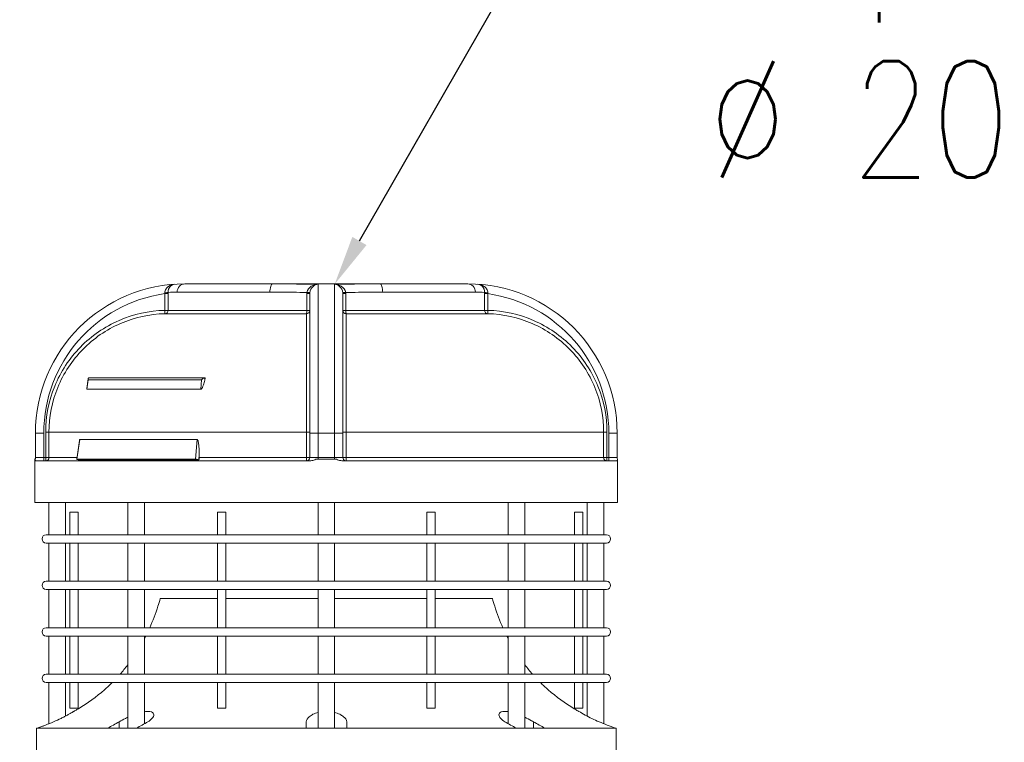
# Model space of a CAD drawing. Header units: millimetres. Extents: x 16720 to 74016, y 25810 to 81213.
# Tile 203 of 256: x 34314 to 34373, y 43456 to 43499. Entities that reach past the tile are written whole.
import ezdxf
from ezdxf import colors
from ezdxf.entities.mleader import LeaderData, LeaderLine
from ezdxf.math import Vec2, Vec3

# ---------------------------------------------------------------- set-up
doc = ezdxf.new("R2010")
doc.units = ezdxf.units.MM
for name, color, linetype, lineweight in [('1', 7, 'Continuous', 9), ('_OPISY', 110, 'Continuous', 9), ('_WIDOKOWE', 252, 'Continuous', 9), ('_WYMIAR', 151, 'Continuous', 9)]:
    doc.layers.add(name, color=color, linetype=linetype, lineweight=lineweight)
doc.styles.add('ROMANS', font='romans.shx', dxfattribs={"width": 0.8, "height": 17})
doc.styles.add('ROMANS 50', font='romans.shx', dxfattribs={"width": 0.7, "height": 10})
doc.dimstyles.new('DOM w 50', dxfattribs={"dimscale": 3, "dimtxt": 10, "dimasz": 0.3, "dimexe": 1.25, "dimexo": 2, "dimgap": 1, "dimtad": 1, "dimdec": 0, "dimtxsty": 'ROMANS 50', "dimblk1": 'wymgreg', "dimblk2": 'wymgregII', "dimsah": 1, "dimcen": 2.5, "dimdle": 1, "dimse1": 1, "dimse2": 1, "dimclre": 254, "dimadec": 0, "dimazin": 0, "dimtfac": 1, "dimtdec": 0, "dimtix": 1, "dimtmove": 1, "dimatfit": 3, "dimfxl": 1.25, "dimarcsym": 0})

# ---------------------------------------------------------------- blocks, each defined once
blk = doc.blocks.new('wymgreg')
at = {"layer": '1'}
for p, q in [((0, 5.674), (0, -5.674)), ((0, 0), (4.95, 4.95)), ((0, 0), (-4.95, -4.95)), ((4.765, 0), (-3.887, 0))]:
    blk.add_line(p, q, dxfattribs=at)
blk = doc.blocks.new('wymgregII')
at = {"layer": '1', "rotation": 180}
blk.add_blockref('wymgreg', (0, 0), dxfattribs=at)
blk = doc.blocks.new('*D6470')
at = {"layer": '_WYMIAR', "color": 0, "lineweight": -2}
blk.add_line((35393.838, 43265.218), (35393.838, 43520.252), dxfattribs=at)
at = {"layer": 'Defpoints', "color": 0}
for p in [(33746.709, 43521.152), (35393.838, 43521.152), (35203.285, 43264.318)]:
    blk.add_point(p, dxfattribs=at)
at = {"layer": '_WYMIAR', "color": 0, "linetype": 'ByBlock', "lineweight": -2, "xscale": 0.8999999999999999, "yscale": 0.8999999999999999, "zscale": 0.8999999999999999}
for name, p, rotation in [('wymgregII', (35393.838, 43521.152), 90), ('wymgreg', (35393.838, 43264.318), 270)]:
    blk.add_blockref(name, p, dxfattribs=dict(at, rotation=rotation))
at = {"layer": '_WYMIAR', "color": 0, "insert": (35385.838, 43392.735), "char_height": 10, "attachment_point": 5, "rotation": 90, "style": 'ROMANS 50'}
blk.add_mtext('257', dxfattribs=at)
blk = doc.blocks.new('*D6472')
at = {"layer": '_WYMIAR', "color": 0, "lineweight": -2}
blk.add_line((35414.313, 42213.65), (35414.313, 43520.252), dxfattribs=at)
at = {"layer": 'Defpoints', "color": 0}
for p in [(33746.709, 43521.152), (35414.313, 43521.152), (35191.269, 42212.75)]:
    blk.add_point(p, dxfattribs=at)
at = {"layer": '_WYMIAR', "color": 0, "linetype": 'ByBlock', "lineweight": -2, "xscale": 0.8999999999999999, "yscale": 0.8999999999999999, "zscale": 0.8999999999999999}
for name, p, rotation in [('wymgregII', (35414.313, 43521.152), 90), ('wymgreg', (35414.313, 42212.75), 270)]:
    blk.add_blockref(name, p, dxfattribs=dict(at, rotation=rotation))
at = {"layer": '_WYMIAR', "color": 0, "insert": (35406.313, 42866.951), "char_height": 10, "attachment_point": 5, "rotation": 90, "style": 'ROMANS 50'}
blk.add_mtext('1308', dxfattribs=at)

msp = doc.modelspace()

# ---------------------------------------------------------------- linework, layer by layer
at = {"layer": '_WIDOKOWE'}
for p, q in [((34324.077, 43483.177), (34341.101, 43483.177)), ((34332.089, 43483.156), (34332.089, 43472.713)), ((34333.089, 43472.713), (34333.089, 43483.156)), ((34335.8, 43483.177), (34335.806, 43483.177)), ((34322.862, 43481.58), (34322.862, 43482.59)), ((34322.862, 43482.59), (34323.061, 43482.59)), ((34323.061, 43481.58), (34323.061, 43482.59)), ((34323.609, 43482.677), (34329.194, 43482.677)), ((34331.413, 43481.58), (34331.413, 43482.59)), ((34331.413, 43482.59), (34331.589, 43482.59)), ((34331.589, 43482.59), (34331.589, 43472.713)), ((34333.589, 43472.713), (34333.589, 43482.59)), ((34333.764, 43482.59), (34333.589, 43482.59)), ((34333.764, 43482.59), (34333.764, 43481.58)), ((34335.983, 43482.677), (34341.568, 43482.677)), ((34342.116, 43481.58), (34342.116, 43482.59)), ((34342.116, 43482.59), (34342.315, 43482.59)), ((34342.315, 43481.58), (34342.315, 43482.59)), ((34331.589, 43481.58), (34322.862, 43481.58)), ((34322.868, 43481.38), (34331.389, 43481.38)), ((34342.315, 43481.58), (34333.589, 43481.58)), ((34333.788, 43481.38), (34333.783, 43481.38)), ((34333.788, 43481.38), (34342.31, 43481.38)), ((34318.168, 43476.871), (34318.25, 43477.448)), ((34318.254, 43477.394), (34318.173, 43476.823)), ((34318.254, 43477.394), (34325.069, 43477.394)), ((34325.269, 43477.52), (34318.339, 43477.52)), ((34325.027, 43476.823), (34325.069, 43477.394)), ((34325.272, 43477.374), (34325.282, 43477.518)), ((34325.303, 43477.511), (34325.282, 43477.518)), ((34325.027, 43476.823), (34318.173, 43476.823)), ((34315.577, 43474.177), (34315.077, 43474.177)), ((34315.077, 43472.713), (34315.077, 43474.177)), ((34315.577, 43472.513), (34315.577, 43474.177)), ((34315.89, 43474.242), (34315.691, 43474.242)), ((34315.691, 43472.513), (34315.691, 43474.242)), ((34315.89, 43474.242), (34331.403, 43474.242)), ((34315.89, 43474.242), (34315.89, 43472.713)), ((34317.561, 43472.606), (34317.722, 43473.74)), ((34317.743, 43473.81), (34317.572, 43472.608)), ((34317.743, 43473.81), (34324.807, 43473.81)), ((34324.719, 43472.608), (34324.807, 43473.81)), ((34331.403, 43472.713), (34331.403, 43474.242)), ((34331.403, 43474.242), (34331.589, 43474.242)), ((34333.589, 43474.177), (34331.589, 43474.177)), ((34333.775, 43474.242), (34333.589, 43474.242)), ((34333.775, 43474.242), (34333.775, 43472.713)), ((34333.775, 43474.242), (34349.287, 43474.242)), ((34349.287, 43472.713), (34349.287, 43474.242)), ((34349.287, 43474.242), (34349.487, 43474.242)), ((34349.487, 43472.513), (34349.487, 43474.242)), ((34349.601, 43472.513), (34349.601, 43474.177)), ((34349.601, 43474.177), (34350.101, 43474.177)), ((34350.101, 43474.177), (34350.101, 43472.713)), ((34315.048, 43472.61), (34315.048, 43470.013)), ((34315.076, 43472.513), (34331.599, 43472.513)), ((34317.576, 43472.713), (34315.077, 43472.713)), ((34324.719, 43472.608), (34317.572, 43472.608)), ((34317.614, 43472.592), (34317.655, 43472.585)), ((34324.92, 43472.585), (34317.655, 43472.585)), ((34324.922, 43472.589), (34324.941, 43472.857)), ((34324.941, 43472.857), (34324.941, 43472.713)), ((34350.101, 43472.713), (34324.941, 43472.713)), ((34332.089, 43472.623), (34332.089, 43472.713)), ((34333.088, 43472.623), (34333.088, 43472.713)), ((34333.578, 43472.513), (34350.101, 43472.513)), ((34350.129, 43470.013), (34350.129, 43472.61)), ((34315.048, 43470.013), (34350.129, 43470.013)), ((34315.889, 43468.063), (34315.889, 43470.013)), ((34316.889, 43468.063), (34316.889, 43470.013)), ((34320.634, 43468.063), (34320.634, 43470.013)), ((34321.634, 43468.063), (34321.634, 43470.013)), ((34332.089, 43468.063), (34332.089, 43470.013)), ((34333.089, 43468.063), (34333.089, 43470.013)), ((34343.544, 43468.063), (34343.544, 43470.013)), ((34344.544, 43468.063), (34344.544, 43470.013)), ((34348.289, 43468.063), (34348.289, 43470.013)), ((34349.289, 43468.063), (34349.289, 43470.013)), ((34317.641, 43469.413), (34317.141, 43469.413)), ((34317.141, 43468.063), (34317.141, 43469.413)), ((34317.641, 43468.063), (34317.641, 43469.413)), ((34326.044, 43468.063), (34326.044, 43469.413)), ((34326.543, 43469.413), (34326.044, 43469.413)), ((34326.544, 43468.063), (34326.544, 43469.413)), ((34338.634, 43468.063), (34338.634, 43469.413)), ((34339.134, 43469.413), (34338.634, 43469.413)), ((34339.134, 43468.063), (34339.134, 43469.413)), ((34347.536, 43468.063), (34347.536, 43469.413)), ((34348.036, 43469.413), (34347.537, 43469.413)), ((34348.036, 43468.063), (34348.036, 43469.413)), ((34349.453, 43468.063), (34315.725, 43468.063)), ((34349.453, 43467.563), (34315.725, 43467.563)), ((34315.889, 43465.263), (34315.889, 43467.563)), ((34316.889, 43465.263), (34316.889, 43467.563)), ((34317.141, 43465.263), (34317.141, 43467.563)), ((34317.641, 43465.263), (34317.641, 43467.563)), ((34320.634, 43465.263), (34320.634, 43467.563)), ((34321.634, 43465.263), (34321.634, 43467.563)), ((34326.044, 43465.263), (34326.044, 43467.563)), ((34326.544, 43465.263), (34326.544, 43467.563)), ((34332.089, 43465.263), (34332.089, 43467.563)), ((34333.089, 43465.263), (34333.089, 43467.563)), ((34338.634, 43465.263), (34338.634, 43467.563)), ((34339.134, 43465.263), (34339.134, 43467.563)), ((34343.544, 43465.263), (34343.544, 43467.563)), ((34344.544, 43465.263), (34344.544, 43467.563)), ((34347.536, 43465.263), (34347.536, 43467.563)), ((34348.036, 43465.263), (34348.036, 43467.563)), ((34348.289, 43465.263), (34348.289, 43467.563)), ((34349.289, 43465.263), (34349.289, 43467.563)), ((34349.453, 43465.263), (34315.725, 43465.263)), ((34349.453, 43464.763), (34315.725, 43464.763)), ((34315.889, 43462.463), (34315.889, 43464.763)), ((34316.889, 43462.463), (34316.889, 43464.763)), ((34317.141, 43462.463), (34317.141, 43464.763)), ((34317.641, 43462.463), (34317.641, 43464.763)), ((34320.634, 43462.463), (34320.634, 43464.763)), ((34321.634, 43462.463), (34321.634, 43464.763)), ((34326.044, 43462.463), (34326.044, 43464.763)), ((34326.544, 43462.463), (34326.544, 43464.763)), ((34332.089, 43462.463), (34332.089, 43464.763)), ((34333.089, 43462.463), (34333.089, 43464.763)), ((34338.634, 43462.463), (34338.634, 43464.763)), ((34339.134, 43462.463), (34339.134, 43464.763)), ((34343.544, 43462.463), (34343.544, 43464.763)), ((34344.544, 43462.463), (34344.544, 43464.763)), ((34347.536, 43462.463), (34347.536, 43464.763)), ((34348.036, 43462.463), (34348.036, 43464.763)), ((34348.289, 43462.463), (34348.289, 43464.763)), ((34349.289, 43462.463), (34349.289, 43464.763)), ((34326.044, 43464.213), (34322.589, 43464.213)), ((34332.089, 43464.213), (34326.544, 43464.213)), ((34338.634, 43464.213), (34333.089, 43464.213)), ((34342.589, 43464.213), (34339.134, 43464.213)), ((34349.453, 43462.463), (34315.725, 43462.463)), ((34349.453, 43461.963), (34315.725, 43461.963)), ((34315.889, 43459.663), (34315.889, 43461.963)), ((34316.889, 43459.663), (34316.889, 43461.963)), ((34317.141, 43459.663), (34317.141, 43461.963)), ((34317.641, 43459.663), (34317.641, 43461.963)), ((34320.634, 43459.663), (34320.634, 43461.963)), ((34321.634, 43459.663), (34321.634, 43461.963)), ((34326.044, 43459.663), (34326.044, 43461.963)), ((34326.544, 43459.663), (34326.544, 43461.963)), ((34332.089, 43459.663), (34332.089, 43461.963)), ((34333.089, 43459.663), (34333.089, 43461.963)), ((34338.634, 43459.663), (34338.634, 43461.963)), ((34339.134, 43459.663), (34339.134, 43461.963)), ((34343.544, 43459.663), (34343.544, 43461.963)), ((34344.544, 43459.663), (34344.544, 43461.963)), ((34347.536, 43459.663), (34347.536, 43461.963)), ((34348.036, 43459.663), (34348.036, 43461.963)), ((34348.289, 43459.663), (34348.289, 43461.963)), ((34349.289, 43459.663), (34349.289, 43461.963)), ((34349.453, 43459.663), (34315.725, 43459.663)), ((34349.453, 43459.163), (34315.725, 43459.163)), ((34315.889, 43456.678), (34315.889, 43459.163)), ((34316.889, 43457.138), (34316.889, 43459.163)), ((34317.141, 43457.613), (34317.141, 43459.163)), ((34317.641, 43457.613), (34317.641, 43459.163)), ((34320.634, 43456.413), (34320.634, 43459.163)), ((34321.634, 43456.67), (34321.634, 43459.163)), ((34326.044, 43457.613), (34326.044, 43459.163)), ((34326.544, 43457.613), (34326.544, 43459.163)), ((34332.089, 43456.413), (34332.089, 43459.163)), ((34333.089, 43456.413), (34333.089, 43459.163)), ((34338.634, 43457.613), (34338.634, 43459.163)), ((34339.134, 43457.613), (34339.134, 43459.163)), ((34343.544, 43456.674), (34343.544, 43459.163)), ((34344.544, 43456.413), (34344.544, 43459.163)), ((34347.536, 43457.613), (34347.536, 43459.163)), ((34348.036, 43457.613), (34348.036, 43459.163)), ((34348.289, 43457.138), (34348.289, 43459.163)), ((34349.289, 43456.678), (34349.289, 43459.163)), ((34317.641, 43457.613), (34317.141, 43457.613)), ((34326.543, 43457.613), (34326.044, 43457.613)), ((34339.134, 43457.613), (34338.634, 43457.613)), ((34348.036, 43457.613), (34347.537, 43457.613)), ((34320.116, 43456.413), (34320.116, 43456.794)), ((34331.371, 43456.794), (34331.371, 43456.413)), ((34333.815, 43456.413), (34333.815, 43456.794)), ((34345.068, 43456.413), (34345.068, 43456.794)), ((34350.039, 43456.413), (34315.139, 43456.413)), ((34315.139, 43456.413), (34315.139, 43454.513)), ((34350.039, 43456.413), (34350.039, 43454.513))]:
    msp.add_line(p, q, dxfattribs=at)
for centre, radius, start, end in [((34324.077, 43474.177), 9, 90, 180), ((34341.101, 43474.177), 9, 0, 89.99883), ((34324.077, 43474.177), 8.5, 98.21253, 180), ((34319.994, 43482.751), 2.873, 356.78583, 357.80993), ((34323.61, 43473.163), 9.514, 90.00673, 93.31129), ((34317.182, 43482.59), 5.879, 359.99897, 0.69374), ((34332.141, 43482.59), 0.728, 174.38008, 180.00177), ((34332.105, 43482.59), 0.517, 175.25408, 178.70014), ((34332.107, 43482.59), 0.518, 178.69908, 180.00038), ((34332.103, 43482.59), 0.514, 174.30076, 175.25227), ((34333.073, 43482.59), 0.516, 1.29831, 5.6968), ((34333.071, 43482.59), 0.518, 359.99981, 1.30142), ((34333.037, 43482.59), 0.727, 359.99607, 5.62166), ((34341.569, 43473.205), 9.472, 86.68115, 90.00047), ((34348, 43482.59), 5.883, 179.3065, 180.00069), ((34345.187, 43482.751), 2.877, 182.19, 183.21263), ((34341.101, 43474.177), 8.5, 0, 81.78747), ((34337.085, 43474.74), 12.104, 166.98723, 167.43072), ((34336.943, 43474.773), 11.958, 166.76332, 166.98679), ((34314.877, 43472.713), 0.2, 329.02116, 0), ((34331.389, 43472.713), 0.2, 277.42423, 0), ((34332.589, 43481.469), 8.86, 266.76567, 273.23296), ((34333.789, 43472.713), 0.2, 180, 247.5), ((34350.301, 43472.713), 0.2, 180, 210.97884), ((34315.725, 43467.813), 0.25, 90, 270), ((34349.453, 43467.813), 0.25, 270, 90), ((34315.725, 43465.013), 0.25, 90, 270), ((34349.453, 43465.013), 0.25, 270, 90), ((34315.725, 43462.213), 0.25, 90, 270), ((34349.453, 43462.213), 0.25, 270, 90), ((34311.409, 43467.152), 11.542, 332.36814, 333.27962), ((34353.768, 43467.152), 11.542, 206.72038, 207.63186), ((34312.363, 43466.561), 10.418, 318.52498, 322.55556), ((34352.814, 43466.561), 10.418, 217.44444, 221.47502), ((34315.725, 43459.413), 0.25, 90, 270), ((34349.453, 43459.413), 0.25, 270, 90), ((34311.458, 43467.849), 11.995, 299.63427, 300.1093), ((34311.531, 43467.722), 11.848, 300.10819, 301.14538), ((34353.61, 43467.663), 11.779, 238.85232, 239.15819), ((34353.684, 43467.787), 11.924, 239.16007, 240.36739), ((34310.366, 43470.355), 14.75, 289.05569, 291.99058), ((34310.444, 43470.145), 14.526, 289.03706, 293.20206), ((34315.587, 43464.256), 8.729, 296.04173, 301.25536), ((34317.315, 43464.257), 8.73, 296.04093, 301.2506), ((34347.869, 43464.256), 8.729, 238.74464, 243.95827), ((34349.597, 43464.257), 8.73, 238.7494, 243.95907), ((34354.734, 43470.143), 14.524, 246.79408, 250.96235)]:
    msp.add_arc(centre, radius, start, end, dxfattribs=at)
for points, knots in [([(34322.865, 43482.641), (34322.868, 43482.72), (34322.92, 43482.872), (34323.124, 43483.08), (34323.334, 43483.147), (34323.469, 43483.156)], [0, 0, 0, 0, 0.277439, 0.529914, 1, 1, 1, 1]), ([(34323.06, 43482.661), (34323.058, 43482.794), (34323.139, 43483.045), (34323.371, 43483.15), (34323.469, 43483.156)], [0, 0, 0, 0, 0.577513, 1, 1, 1, 1]), ([(34323.609, 43482.677), (34323.609, 43482.803), (34323.701, 43483.062), (34323.956, 43483.177), (34324.077, 43483.177)], [0, 0, 0, 0, 0.511795, 1, 1, 1, 1]), ([(34329.194, 43482.677), (34329.194, 43482.796), (34329.203, 43482.958), (34329.307, 43483.177), (34329.371, 43483.177)], [0, 0, 0, 0, 0.649806, 1, 1, 1, 1]), ([(34329.371, 43483.177), (34329.591, 43483.177), (34330.496, 43483.171), (34331.402, 43483.159), (34332.089, 43483.156)], [0, 0, 0, 0, 0.242428, 1, 1, 1, 1]), ([(34331.417, 43482.661), (34331.437, 43482.813), (34331.656, 43483.073), (34331.949, 43483.15), (34332.089, 43483.156)], [0, 0, 0, 0, 0.523545, 1, 1, 1, 1]), ([(34331.591, 43482.641), (34331.606, 43482.785), (34331.736, 43483.033), (34331.981, 43483.146), (34332.089, 43483.156)], [0, 0, 0, 0, 0.571366, 1, 1, 1, 1]), ([(34333.089, 43483.156), (34333.32, 43483.157), (34334.224, 43483.163), (34335.128, 43483.177), (34335.8, 43483.177)], [0, 0, 0, 0, 0.255941, 1, 1, 1, 1]), ([(34333.089, 43483.156), (34333.196, 43483.146), (34333.441, 43483.033), (34333.572, 43482.785), (34333.586, 43482.641)], [0, 0, 0, 0, 0.428636, 1, 1, 1, 1]), ([(34333.089, 43483.156), (34333.228, 43483.15), (34333.521, 43483.073), (34333.74, 43482.813), (34333.761, 43482.661)], [0, 0, 0, 0, 0.476457, 1, 1, 1, 1]), ([(34335.983, 43482.677), (34335.983, 43482.796), (34335.974, 43482.958), (34335.871, 43483.177), (34335.807, 43483.177)], [0, 0, 0, 0, 0.649806, 1, 1, 1, 1]), ([(34341.568, 43482.677), (34341.568, 43482.803), (34341.476, 43483.062), (34341.221, 43483.177), (34341.101, 43483.177)], [0, 0, 0, 0, 0.511795, 1, 1, 1, 1]), ([(34342.313, 43482.641), (34342.309, 43482.72), (34342.258, 43482.872), (34342.053, 43483.08), (34341.843, 43483.147), (34341.709, 43483.156)], [0, 0, 0, 0, 0.277443, 0.529916, 1, 1, 1, 1]), ([(34342.117, 43482.661), (34342.119, 43482.794), (34342.038, 43483.045), (34341.806, 43483.15), (34341.709, 43483.156)], [0, 0, 0, 0, 0.577513, 1, 1, 1, 1]), ([(34322.865, 43482.641), (34322.908, 43482.642), (34322.968, 43482.643), (34323.031, 43482.653), (34323.055, 43482.656), (34323.06, 43482.661)], [0, 0, 0, 0, 0.663309, 0.886912, 1, 1, 1, 1]), ([(34329.194, 43482.677), (34329.375, 43482.677), (34330.116, 43482.674), (34330.857, 43482.665), (34331.417, 43482.661)], [0, 0, 0, 0, 0.244019, 1, 1, 1, 1]), ([(34331.417, 43482.661), (34331.439, 43482.659), (34331.48, 43482.654), (34331.535, 43482.65), (34331.568, 43482.641), (34331.588, 43482.644), (34331.591, 43482.641)], [0, 0, 0, 0, 0.387345, 0.708711, 0.921576, 1, 1, 1, 1]), ([(34333.761, 43482.661), (34333.738, 43482.659), (34333.697, 43482.654), (34333.642, 43482.65), (34333.609, 43482.641), (34333.589, 43482.644), (34333.586, 43482.641)], [0, 0, 0, 0, 0.387344, 0.708709, 0.921575, 1, 1, 1, 1]), ([(34333.761, 43482.661), (34333.95, 43482.662), (34334.691, 43482.668), (34335.431, 43482.677), (34335.983, 43482.677)], [0, 0, 0, 0, 0.255086, 1, 1, 1, 1]), ([(34342.117, 43482.661), (34342.123, 43482.656), (34342.146, 43482.653), (34342.21, 43482.643), (34342.269, 43482.642), (34342.313, 43482.641)], [0, 0, 0, 0, 0.113091, 0.336695, 1, 1, 1, 1]), ([(34322.862, 43481.58), (34321.922, 43481.555), (34320.032, 43481.138), (34317.652, 43479.498), (34316.062, 43477.084), (34315.691, 43475.183), (34315.691, 43474.242)], [0, 0, 0, 0, 0.250016, 0.500009, 0.749991, 1, 1, 1, 1]), ([(34322.868, 43481.38), (34321.953, 43481.355), (34320.114, 43480.95), (34317.798, 43479.355), (34316.252, 43477.006), (34315.89, 43475.157), (34315.89, 43474.242)], [0, 0, 0, 0, 0.250013, 0.500007, 0.74999, 1, 1, 1, 1]), ([(34322.868, 43481.38), (34322.863, 43481.38), (34322.87, 43481.399), (34322.866, 43481.415), (34322.866, 43481.453), (34322.864, 43481.507), (34322.864, 43481.554), (34322.862, 43481.58)], [0, 0, 0, 0, 0.07708, 0.169773, 0.294077, 0.618089, 1, 1, 1, 1]), ([(34323.061, 43481.58), (34323.061, 43481.53), (34323.02, 43481.426), (34322.918, 43481.381), (34322.868, 43481.38)], [0, 0, 0, 0, 0.50129, 1, 1, 1, 1]), ([(34331.389, 43481.38), (34331.396, 43481.381), (34331.401, 43481.408), (34331.408, 43481.445), (34331.412, 43481.509), (34331.413, 43481.555), (34331.413, 43481.58)], [0, 0, 0, 0, 0.093965, 0.312338, 0.629377, 1, 1, 1, 1]), ([(34331.589, 43481.574), (34331.587, 43481.524), (34331.543, 43481.421), (34331.439, 43481.38), (34331.389, 43481.38)], [0, 0, 0, 0, 0.499995, 1, 1, 1, 1]), ([(34331.403, 43474.242), (34331.403, 43475.14), (34331.403, 43476.444), (34331.401, 43478.107), (34331.401, 43479.167), (34331.398, 43480.044), (34331.4, 43480.705), (34331.39, 43481.125), (34331.396, 43481.324), (34331.389, 43481.38)], [0, 0, 0, 0, 0.377346, 0.548283, 0.69871, 0.823049, 0.916736, 0.9764, 1, 1, 1, 1]), ([(34333.783, 43481.38), (34333.733, 43481.381), (34333.63, 43481.425), (34333.589, 43481.53), (34333.589, 43481.58)], [0, 0, 0, 0, 0.500095, 1, 1, 1, 1]), ([(34333.764, 43481.58), (34333.764, 43481.555), (34333.765, 43481.509), (34333.769, 43481.445), (34333.777, 43481.408), (34333.782, 43481.381), (34333.788, 43481.38)], [0, 0, 0, 0, 0.370563, 0.687605, 0.906005, 1, 1, 1, 1]), ([(34333.788, 43481.38), (34333.781, 43481.324), (34333.788, 43481.125), (34333.778, 43480.705), (34333.78, 43480.044), (34333.776, 43479.167), (34333.776, 43478.107), (34333.775, 43476.444), (34333.775, 43475.14), (34333.775, 43474.242)], [0, 0, 0, 0, 0.023602, 0.083266, 0.17695, 0.301284, 0.451705, 0.622633, 1, 1, 1, 1]), ([(34342.31, 43481.38), (34342.26, 43481.381), (34342.157, 43481.426), (34342.116, 43481.53), (34342.116, 43481.58)], [0, 0, 0, 0, 0.498659, 1, 1, 1, 1]), ([(34342.315, 43481.58), (34342.314, 43481.554), (34342.312, 43481.508), (34342.314, 43481.445), (34342.307, 43481.406), (34342.312, 43481.384), (34342.31, 43481.38)], [0, 0, 0, 0, 0.381913, 0.705927, 0.92292, 1, 1, 1, 1]), ([(34349.287, 43474.242), (34349.287, 43475.157), (34348.926, 43477.006), (34347.379, 43479.355), (34345.064, 43480.95), (34343.224, 43481.355), (34342.31, 43481.38)], [0, 0, 0, 0, 0.24999, 0.499977, 0.749975, 1, 1, 1, 1]), ([(34349.487, 43474.242), (34349.487, 43475.183), (34349.115, 43477.084), (34347.525, 43479.498), (34345.146, 43481.138), (34343.255, 43481.555), (34342.315, 43481.58)], [0, 0, 0, 0, 0.249989, 0.499975, 0.749973, 1, 1, 1, 1]), ([(34318.25, 43477.448), (34318.253, 43477.464), (34318.265, 43477.497), (34318.298, 43477.514), (34318.316, 43477.518)], [0, 0, 0, 0, 0.467446, 1, 1, 1, 1]), ([(34318.339, 43477.521), (34318.336, 43477.521), (34318.328, 43477.52), (34318.321, 43477.517), (34318.318, 43477.514)], [0, 0, 0, 0, 0.487783, 1, 1, 1, 1]), ([(34325.027, 43476.823), (34325.053, 43476.823), (34325.091, 43476.875), (34325.139, 43476.961), (34325.188, 43477.084), (34325.235, 43477.228), (34325.261, 43477.326), (34325.272, 43477.374)], [0, 0, 0, 0, 0.126037, 0.255124, 0.508604, 0.756991, 1, 1, 1, 1]), ([(34325.231, 43477.512), (34325.217, 43477.506), (34325.157, 43477.475), (34325.105, 43477.431), (34325.069, 43477.394)], [0, 0, 0, 0, 0.233833, 1, 1, 1, 1]), ([(34325.282, 43477.518), (34325.28, 43477.519), (34325.276, 43477.52), (34325.272, 43477.52), (34325.269, 43477.52)], [0, 0, 0, 0, 0.470503, 1, 1, 1, 1]), ([(34317.743, 43473.81), (34317.732, 43473.81), (34317.729, 43473.772), (34317.724, 43473.753), (34317.722, 43473.74)], [0, 0, 0, 0, 0.446494, 1, 1, 1, 1]), ([(34324.941, 43472.857), (34324.941, 43472.939), (34324.938, 43473.103), (34324.926, 43473.307), (34324.91, 43473.471), (34324.894, 43473.591), (34324.872, 43473.694), (34324.85, 43473.765), (34324.826, 43473.81), (34324.807, 43473.81)], [0, 0, 0, 0, 0.25184, 0.503561, 0.62932, 0.754904, 0.879999, 0.941739, 1, 1, 1, 1]), ([(34315.076, 43472.513), (34315.071, 43472.513), (34315.069, 43472.538), (34315.063, 43472.567), (34315.06, 43472.585), (34315.058, 43472.629), (34315.055, 43472.623)], [0, 0, 0, 0, 0.144158, 0.461678, 0.831098, 1, 1, 1, 1]), ([(34315.89, 43472.713), (34315.89, 43472.662), (34315.848, 43472.556), (34315.742, 43472.513), (34315.691, 43472.513)], [0, 0, 0, 0, 0.500445, 1, 1, 1, 1]), ([(34317.614, 43472.592), (34317.601, 43472.595), (34317.589, 43472.601), (34317.56, 43472.601), (34317.561, 43472.606)], [0, 0, 0, 0, 0.7242, 1, 1, 1, 1]), ([(34317.561, 43472.606), (34317.561, 43472.607), (34317.566, 43472.608), (34317.569, 43472.608), (34317.572, 43472.608)], [0, 0, 0, 0, 0.282525, 1, 1, 1, 1]), ([(34324.719, 43472.608), (34324.737, 43472.608), (34324.805, 43472.605), (34324.874, 43472.601), (34324.92, 43472.585)], [0, 0, 0, 0, 0.274915, 1, 1, 1, 1]), ([(34324.922, 43472.589), (34324.925, 43472.598), (34324.937, 43472.639), (34324.941, 43472.681), (34324.941, 43472.713)], [0, 0, 0, 0, 0.22947, 1, 1, 1, 1]), ([(34331.389, 43472.513), (34331.394, 43472.513), (34331.394, 43472.543), (34331.401, 43472.576), (34331.402, 43472.642), (34331.403, 43472.688), (34331.403, 43472.713)], [0, 0, 0, 0, 0.080297, 0.29692, 0.619674, 1, 1, 1, 1]), ([(34332.089, 43472.623), (34332.005, 43472.628), (34331.846, 43472.556), (34331.683, 43472.513), (34331.599, 43472.513)], [0, 0, 0, 0, 0.499695, 1, 1, 1, 1]), ([(34333.578, 43472.513), (34333.494, 43472.513), (34333.331, 43472.556), (34333.172, 43472.628), (34333.088, 43472.623)], [0, 0, 0, 0, 0.500327, 1, 1, 1, 1]), ([(34333.775, 43472.713), (34333.775, 43472.688), (34333.776, 43472.642), (34333.776, 43472.576), (34333.784, 43472.543), (34333.783, 43472.513), (34333.789, 43472.513)], [0, 0, 0, 0, 0.380326, 0.703079, 0.919703, 1, 1, 1, 1]), ([(34349.487, 43472.513), (34349.436, 43472.513), (34349.33, 43472.556), (34349.287, 43472.662), (34349.287, 43472.713)], [0, 0, 0, 0, 0.499555, 1, 1, 1, 1]), ([(34350.122, 43472.623), (34350.119, 43472.629), (34350.117, 43472.585), (34350.114, 43472.567), (34350.108, 43472.538), (34350.107, 43472.513), (34350.101, 43472.513)], [0, 0, 0, 0, 0.168746, 0.538251, 0.855813, 1, 1, 1, 1]), ([(34322.589, 43464.213), (34322.545, 43464.06), (34322.365, 43463.466), (34322.144, 43462.884), (34321.956, 43462.462)], [0, 0, 0, 0, 0.255731, 1, 1, 1, 1]), ([(34342.589, 43464.213), (34342.632, 43464.06), (34342.813, 43463.466), (34343.033, 43462.884), (34343.222, 43462.462)], [0, 0, 0, 0, 0.255731, 1, 1, 1, 1]), ([(34319.698, 43459.163), (34319.547, 43459.013), (34318.917, 43458.426), (34318.214, 43457.917), (34317.659, 43457.582)], [0, 0, 0, 0, 0.246827, 1, 1, 1, 1]), ([(34345.48, 43459.163), (34345.631, 43459.013), (34346.261, 43458.426), (34346.963, 43457.917), (34347.518, 43457.582)], [0, 0, 0, 0, 0.246827, 1, 1, 1, 1]), ([(34316.167, 43456.794), (34316.319, 43456.859), (34316.541, 43456.96), (34316.82, 43457.101), (34317.002, 43457.198), (34317.155, 43457.284), (34317.262, 43457.345), (34317.326, 43457.385), (34317.36, 43457.403), (34317.375, 43457.418), (34317.388, 43457.42), (34317.389, 43457.423)], [0, 0, 0, 0, 0.362759, 0.530611, 0.682347, 0.812033, 0.912876, 0.950189, 0.977583, 0.994347, 1, 1, 1, 1]), ([(34320.633, 43457.066), (34320.585, 43457.044), (34320.41, 43456.96), (34320.237, 43456.868), (34320.116, 43456.794)], [0, 0, 0, 0, 0.270389, 1, 1, 1, 1]), ([(34322.202, 43457.214), (34322.202, 43457.251), (34322.172, 43457.334), (34322.042, 43457.407), (34321.856, 43457.43), (34321.713, 43457.417), (34321.634, 43457.405)], [0, 0, 0, 0, 0.16413, 0.362019, 0.638157, 1, 1, 1, 1]), ([(34321.844, 43456.794), (34321.941, 43456.852), (34322.094, 43456.961), (34322.202, 43457.139), (34322.202, 43457.214)], [0, 0, 0, 0, 0.599727, 1, 1, 1, 1]), ([(34332.088, 43457.357), (34331.985, 43457.329), (34331.797, 43457.26), (34331.531, 43457.101), (34331.371, 43456.914), (34331.371, 43456.794)], [0, 0, 0, 0, 0.3384, 0.619637, 1, 1, 1, 1]), ([(34333.815, 43456.794), (34333.815, 43456.915), (34333.653, 43457.103), (34333.383, 43457.262), (34333.194, 43457.332), (34333.089, 43457.359)], [0, 0, 0, 0, 0.379895, 0.661356, 1, 1, 1, 1]), ([(34343.543, 43457.406), (34343.465, 43457.418), (34343.324, 43457.43), (34343.14, 43457.407), (34343.011, 43457.334), (34342.982, 43457.251), (34342.982, 43457.215)], [0, 0, 0, 0, 0.361512, 0.637332, 0.835336, 1, 1, 1, 1]), ([(34342.982, 43457.215), (34342.982, 43457.139), (34343.09, 43456.961), (34343.243, 43456.853), (34343.34, 43456.794)], [0, 0, 0, 0, 0.400228, 1, 1, 1, 1]), ([(34345.068, 43456.794), (34345.03, 43456.817), (34344.859, 43456.916), (34344.683, 43457.005), (34344.544, 43457.069)], [0, 0, 0, 0, 0.226162, 1, 1, 1, 1]), ([(34347.789, 43457.423), (34347.916, 43457.351), (34348.307, 43457.112), (34348.724, 43456.917), (34349.011, 43456.794)], [0, 0, 0, 0, 0.318885, 1, 1, 1, 1])]:
    msp.add_open_spline(points, degree=3, knots=knots, dxfattribs=at)
for points in [[(34318.254, 43477.394), (34318.25, 43477.411), (34318.248, 43477.43), (34318.25, 43477.448)], [(34325.269, 43477.52), (34325.256, 43477.52), (34325.243, 43477.516), (34325.231, 43477.512)], [(34318.168, 43476.871), (34318.166, 43476.855), (34318.156, 43476.823), (34318.173, 43476.823)]]:
    msp.add_open_spline(points, degree=3, dxfattribs=at)

# ---------------------------------------------------------------- dimensions: what is measured, and where the dimension line sits
at = {"layer": '_WYMIAR'}
for base, p1, picture, middle in [((35393.838, 43521.152), (35203.285, 43264.318), '*D6470', (35385.838, 43392.735)), ((35414.313, 43521.152), (35191.269, 42212.75), '*D6472', (35406.313, 42866.951))]:
    dim = msp.add_linear_dim(base=base, p1=p1, p2=(33746.709, 43521.152), angle=90, dimstyle='DOM w 50', dxfattribs=at)
    dim.commit()
    dim.dimension.update_dxf_attribs({"geometry": picture, "text_midpoint": middle})

# ---------------------------------------------------------------- leaders
at = {"layer": '_OPISY'}
ml = msp.add_multileader_mtext('Standard', dxfattribs=at)
ml.set_content('{\\Fsimplex|c238;wentylator dachowy, \\Pwspomagany elektrycznie\\P%%c 200}', color=256, style='ROMANS')
ml.set_leader_properties()
ml.build(insert=Vec2(0, 0))
ml.multileader.update_dxf_attribs({"dogleg_length": 2, "arrow_head_size": 3})
ctx = ml.context
ctx.base_point, ctx.char_height, ctx.arrow_head_size, ctx.landing_gap_size, ctx.plane_origin, ctx.plane_x_axis, ctx.plane_y_axis = Vec3(34354.054, 43515.725), 7, 3, 1.5, Vec3(34591.178, 43337.486), Vec3(1, 0, 0), Vec3(0, 1, 0)
ctx.text_align_type = 2
notes = []
notes.append((ctx, [(1, (1, 1, 0), (34351.767, 43515.725), (1, 0, 0), 2.287, [(0, [(34333.091, 43483.156)], 0, [])])]))
ctx.mtext.insert, ctx.mtext.text_direction, ctx.mtext.flow_direction = Vec3(34355.554, 43519.925), Vec3(1, 0, 0), 5
for ctx, leaders in notes:
    for number, flags, end, landing, length, lines in leaders:
        leader = LeaderData()
        leader.index, (leader.has_last_leader_line, leader.has_dogleg_vector, leader.attachment_direction) = number, flags
        leader.last_leader_point, leader.dogleg_vector, leader.dogleg_length = Vec3(end), Vec3(landing), length
        for number, points, colour, breaks in lines:
            line = LeaderLine()
            line.index, line.vertices, line.color, line.breaks = number, Vec3.list(points), colors.encode_raw_color(colour), breaks
            leader.lines.append(line)
        ctx.leaders.append(leader)

doc.saveas('drawing.dxf')
